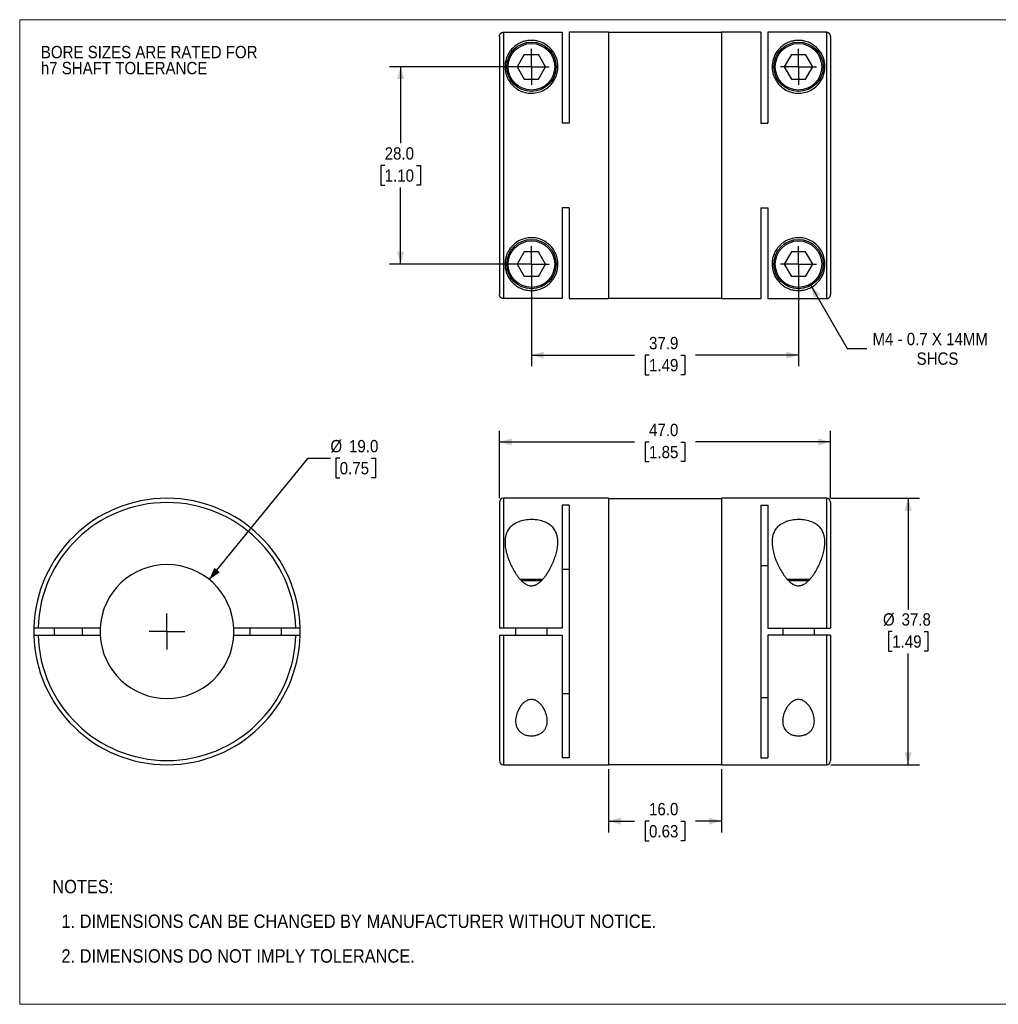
# Model space of a CAD drawing. Header units: millimetres. Extents: x 0 to 216, y 0 to 140.
# Tile 1 of 2: x 0 to 139, y 0 to 140. Entities that reach past the tile are written whole.
import ezdxf

# ---------------------------------------------------------------- set-up
doc = ezdxf.new("R2010")
doc.units = ezdxf.units.MM
doc.header["$LTSCALE"] = 0.5
doc.linetypes.add('SLD-Solid', pattern=[0])
doc.layers.add('SLD-0', color=7, linetype='SLD-Solid', lineweight=25)
doc.layers.add('TEXT', color=140, linetype='SLD-Solid', lineweight=25)
doc.styles.add('SLDTEXTSTYLE0', font='GOTHIC.TTF', dxfattribs={"width": 0.913})
doc.dimstyles.new('SLDDIMSTYLE0', dxfattribs={"dimtxt": 1.75, "dimasz": 1.75, "dimexe": 0, "dimexo": 0.0625, "dimgap": 0.4375, "dimtad": 0, "dimtih": 1, "dimtoh": 1, "dimdec": 1, "dimrnd": 1e-09, "dimzin": 4, "dimdsep": 46, "dimtxsty": 'SLDTEXTSTYLE0', "dimsah": 1, "dimcen": 0, "dimadec": 0, "dimazin": 1, "dimtfac": 1, "dimtdec": 1, "dimtofl": 0, "dimtmove": 0, "dimatfit": 3, "dimfxl": 0, "dimfrac": 2, "dimtolj": 1, "dimtzin": 12, "dimarcsym": 0})
doc.dimstyles.new('SLDDIMSTYLE1', dxfattribs={"dimtxt": 1.75, "dimasz": 1.75, "dimexe": 0, "dimexo": 0.0625, "dimgap": 0.4375, "dimtad": 0, "dimtih": 1, "dimtoh": 1, "dimdec": 1, "dimrnd": 1e-09, "dimzin": 4, "dimdsep": 46, "dimtxsty": 'SLDTEXTSTYLE0', "dimsah": 1, "dimcen": 0.09, "dimadec": 0, "dimazin": 1, "dimtfac": 1, "dimtdec": 1, "dimtofl": 0, "dimtmove": 0, "dimatfit": 3, "dimfxl": 0, "dimfrac": 2, "dimtolj": 1, "dimtzin": 12, "dimarcsym": 0})
doc.dimstyles.new('SLDDIMSTYLE2', dxfattribs={"dimtxt": 1.75, "dimasz": 1.75, "dimexe": 0, "dimexo": 0.0625, "dimgap": 0.4375, "dimtad": 0, "dimtih": 1, "dimtoh": 1, "dimdec": 1, "dimrnd": 1e-09, "dimzin": 12, "dimdsep": 46, "dimtxsty": 'SLDTEXTSTYLE0', "dimsah": 1, "dimcen": 0.09, "dimadec": 0, "dimazin": 3, "dimtfac": 1, "dimtdec": 1, "dimtofl": 0, "dimtmove": 0, "dimatfit": 3, "dimfxl": 0, "dimfrac": 2, "dimtolj": 1, "dimtzin": 12, "dimarcsym": 0})
doc.dimstyles.new('SLDDIMSTYLE3', dxfattribs={"dimtxt": 1.75, "dimasz": 1.75, "dimexe": 0, "dimexo": 0.0625, "dimgap": 0.4375, "dimtad": 0, "dimtih": 1, "dimtoh": 1, "dimdec": 1, "dimrnd": 1e-09, "dimzin": 12, "dimdsep": 46, "dimtxsty": 'SLDTEXTSTYLE0', "dimsah": 1, "dimcen": 0, "dimadec": 0, "dimazin": 3, "dimtfac": 1, "dimtdec": 1, "dimtofl": 0, "dimtmove": 0, "dimatfit": 3, "dimfxl": 0, "dimfrac": 2, "dimtolj": 1, "dimtzin": 12, "dimarcsym": 0})

# ---------------------------------------------------------------- blocks, each defined once
blk = doc.blocks.new('Block2')
at = {"color": 7, "linetype": 'SLD-Solid', "lineweight": 18}
for p, q in [((0, 139.7), (215.9, 139.7)), ((0, 139.7), (0, 0)), ((215.9, 139.7), (215.9, 0)), ((0, 0), (215.9, 0))]:
    blk.add_line(p, q, dxfattribs=at)
blk = doc.blocks.new('SW_NOTE_0_2')
at = {"layer": 'SLD-0', "color": 0, "char_height": 1.75, "attachment_point": 1, "style": 'SLDTEXTSTYLE0'}
for s, insert in [('BORE SIZES ARE RATED FOR ', (0, 2.24)), ('h7 SHAFT TOLERANCE', (0, -0.03))]:
    blk.add_mtext(s, dxfattribs=dict(at, insert=insert))
blk = doc.blocks.new('SW_NOTE_0_3')
at = {"layer": 'TEXT', "color": 0, "char_height": 1.905, "attachment_point": 1, "style": 'SLDTEXTSTYLE0'}
for s, insert in [('NOTES:', (0, 2.43)), ('  1. DIMENSIONS CAN BE CHANGED BY MANUFACTURER WITHOUT NOTICE.', (0, -2.49)), ('  2. DIMENSIONS DO NOT IMPLY TOLERANCE.', (0, -7.42))]:
    blk.add_mtext(s, dxfattribs=dict(at, insert=insert))
blk = doc.blocks.new('_D')
at = {"layer": 'SLD-0'}
for p, q in [((26.9, 60.26), (40.91, 77.48)), ((40.91, 77.48), (44.09, 77.48)), ((45.41, 77.48), (44.87, 77.48)), ((44.87, 77.48), (44.87, 74.7)), ((49.93, 77.48), (50.47, 77.48)), ((50.47, 77.48), (50.47, 74.7)), ((44.87, 74.7), (45.41, 74.7)), ((50.47, 74.7), (49.93, 74.7))]:
    blk.add_line(p, q, dxfattribs=at)
blk.add_solid([(26.9, 60.26), (28.39, 61.3), (27.61, 61.93)], dxfattribs=at)
at = {"layer": 'SLD-0', "char_height": 1.75, "attachment_point": 1, "style": 'SLDTEXTSTYLE0'}
for s, insert in [('%%c', (44.09, 80.07)), ('19.0', (46.73, 80.07)), ('0.75', (45.41, 76.94))]:
    blk.add_mtext(s, dxfattribs=dict(at, insert=insert))
blk = doc.blocks.new('SW_CENTERMARKSYMBOL_0')
at = {"layer": 'SLD-0', "color": 0}
for q in [(0, 2.54), (-2.54, 0), (0, -2.54), (2.54, 0)]:
    blk.add_line((0, 0), q, dxfattribs=at)
blk = doc.blocks.new('_D_1')
at = {"layer": 'SLD-0'}
for p, q in [((83.56, 33.36), (83.56, 24.4)), ((99.56, 33.36), (99.56, 24.4)), ((83.56, 25.99), (87.23, 25.99)), ((89.3, 25.98), (88.76, 25.98)), ((88.76, 25.98), (88.76, 23.2)), ((93.82, 25.98), (94.36, 25.98)), ((94.36, 25.98), (94.36, 23.2)), ((99.56, 25.99), (95.89, 25.99)), ((88.76, 23.2), (89.3, 23.2)), ((94.36, 23.2), (93.82, 23.2))]:
    blk.add_line(p, q, dxfattribs=at)
for points in [[(83.56, 25.99), (85.31, 25.49), (85.31, 26.49)], [(99.56, 25.99), (97.81, 26.49), (97.81, 25.49)]]:
    blk.add_solid(points, dxfattribs=at)
at = {"layer": 'SLD-0', "char_height": 1.75, "attachment_point": 1, "style": 'SLDTEXTSTYLE0'}
for s, insert in [('16.0', (89.3, 28.57)), ('0.63', (89.3, 25.43))]:
    blk.add_mtext(s, dxfattribs=dict(at, insert=insert))
blk = doc.blocks.new('_D_2')
at = {"layer": 'SLD-0'}
for p, q in [((68.06, 71.83), (68.06, 81.38)), ((115.06, 71.83), (115.06, 81.38)), ((68.06, 79.79), (87.23, 79.79)), ((89.3, 79.78), (88.76, 79.78)), ((88.76, 79.78), (88.76, 77)), ((93.82, 79.78), (94.36, 79.78)), ((94.36, 79.78), (94.36, 77)), ((115.06, 79.79), (95.89, 79.79)), ((88.76, 77), (89.3, 77)), ((94.36, 77), (93.82, 77))]:
    blk.add_line(p, q, dxfattribs=at)
for points in [[(68.06, 79.79), (69.81, 79.29), (69.81, 80.29)], [(115.06, 79.79), (113.31, 80.29), (113.31, 79.29)]]:
    blk.add_solid(points, dxfattribs=at)
at = {"layer": 'SLD-0', "char_height": 1.75, "attachment_point": 1, "style": 'SLDTEXTSTYLE0'}
for s, insert in [('47.0', (89.3, 82.37)), ('1.85', (89.3, 79.23))]:
    blk.add_mtext(s, dxfattribs=dict(at, insert=insert))
blk = doc.blocks.new('_D_3')
at = {"layer": 'SLD-0'}
for p, q in [((115.09, 71.79), (127.66, 71.79)), ((126.07, 71.79), (126.07, 56.02)), ((123.81, 52.89), (123.27, 52.89)), ((123.27, 52.89), (123.27, 50.11)), ((128.33, 52.89), (128.87, 52.89)), ((128.87, 52.89), (128.87, 50.11)), ((123.27, 50.11), (123.81, 50.11)), ((126.07, 33.99), (126.07, 49.76)), ((128.87, 50.11), (128.33, 50.11)), ((115.09, 33.99), (127.66, 33.99))]:
    blk.add_line(p, q, dxfattribs=at)
for points in [[(126.07, 71.79), (125.57, 70.04), (126.57, 70.04)], [(126.07, 33.99), (126.57, 35.74), (125.57, 35.74)]]:
    blk.add_solid(points, dxfattribs=at)
at = {"layer": 'SLD-0', "char_height": 1.75, "attachment_point": 1, "style": 'SLDTEXTSTYLE0'}
for s, insert in [('%%c', (122.49, 55.48)), ('37.8', (125.13, 55.48)), ('1.49', (123.81, 52.35))]:
    blk.add_mtext(s, dxfattribs=dict(at, insert=insert))
blk = doc.blocks.new('_D_5')
at = {"layer": 'SLD-0'}
for p, q in [((71.97, 133.02), (52.46, 133.02)), ((54.05, 133.02), (54.05, 122.17)), ((51.79, 119.01), (51.25, 119.01)), ((51.25, 119.01), (51.25, 116.23)), ((56.31, 119.01), (56.85, 119.01)), ((56.85, 119.01), (56.85, 116.23)), ((51.25, 116.23), (51.79, 116.23)), ((56.85, 116.23), (56.31, 116.23)), ((54.05, 105.02), (54.05, 115.87)), ((71.97, 105.02), (52.46, 105.02))]:
    blk.add_line(p, q, dxfattribs=at)
for points in [[(54.05, 133.02), (53.55, 131.27), (54.55, 131.27)], [(54.05, 105.02), (54.55, 106.77), (53.55, 106.77)]]:
    blk.add_solid(points, dxfattribs=at)
at = {"layer": 'SLD-0', "char_height": 1.75, "attachment_point": 1, "style": 'SLDTEXTSTYLE0'}
for s, insert in [('28.0', (51.79, 121.6)), ('1.10', (51.79, 118.46))]:
    blk.add_mtext(s, dxfattribs=dict(at, insert=insert))
blk = doc.blocks.new('_D_6')
at = {"layer": 'SLD-0'}
for p, q in [((72.61, 104.38), (72.61, 90.53)), ((110.51, 104.38), (110.51, 90.53)), ((72.61, 92.11), (87.23, 92.11)), ((89.3, 92.1), (88.76, 92.1)), ((88.76, 92.1), (88.76, 89.32)), ((93.82, 92.1), (94.36, 92.1)), ((94.36, 92.1), (94.36, 89.32)), ((110.51, 92.11), (95.89, 92.11)), ((88.76, 89.32), (89.3, 89.32)), ((94.36, 89.32), (93.82, 89.32))]:
    blk.add_line(p, q, dxfattribs=at)
for points in [[(72.61, 92.11), (74.36, 91.61), (74.36, 92.61)], [(110.51, 92.11), (108.76, 92.61), (108.76, 91.61)]]:
    blk.add_solid(points, dxfattribs=at)
at = {"layer": 'SLD-0', "char_height": 1.75, "attachment_point": 1, "style": 'SLDTEXTSTYLE0'}
for s, insert in [('37.9', (89.3, 94.69)), ('1.49', (89.3, 91.56))]:
    blk.add_mtext(s, dxfattribs=dict(at, insert=insert))
blk = doc.blocks.new('_D_7')
at = {"layer": 'SLD-0'}
for p, q in [((112.26, 101.99), (117.43, 93.04)), ((117.43, 93.04), (120.21, 93.04))]:
    blk.add_line(p, q, dxfattribs=at)
blk.add_solid([(112.26, 101.99), (112.7, 100.22), (113.57, 100.72)], dxfattribs=at)
at = {"layer": 'SLD-0', "char_height": 1.75, "attachment_point": 1, "style": 'SLDTEXTSTYLE0'}
for s, insert in [('M4 - 0.7 X 14MM', (121, 95.27)), ('SHCS', (127.26, 92.49))]:
    blk.add_mtext(s, dxfattribs=dict(at, insert=insert))
blk = doc.blocks.new('SW_CENTERMARKSYMBOL_2')
at = {"layer": 'SLD-0', "color": 0}
for q in [(0, 2.54), (-2.54, 0), (0, -2.54), (2.54, 0)]:
    blk.add_line((0, 0), q, dxfattribs=at)
blk = doc.blocks.new('SW_CENTERMARKSYMBOL_3')
at = {"layer": 'SLD-0', "color": 0}
for q in [(0, 2.54), (-2.54, 0), (0, -2.54), (2.54, 0)]:
    blk.add_line((0, 0), q, dxfattribs=at)
blk = doc.blocks.new('SW_CENTERMARKSYMBOL_4')
at = {"layer": 'SLD-0', "color": 0}
for q in [(0, 2.54), (-2.54, 0), (0, -2.54), (2.54, 0)]:
    blk.add_line((0, 0), q, dxfattribs=at)
blk = doc.blocks.new('SW_CENTERMARKSYMBOL_5')
at = {"layer": 'SLD-0', "color": 0}
for q in [(0, 2.54), (-2.54, 0), (0, -2.54), (2.54, 0)]:
    blk.add_line((0, 0), q, dxfattribs=at)

msp = doc.modelspace()

# ---------------------------------------------------------------- linework, layer by layer
for p, q in [((68.06, 137.31), (68.06, 100.73)), ((68.66, 137.91), (68.66, 100.13)), ((68.66, 137.91), (76.96, 137.91)), ((76.96, 137.91), (76.96, 125.04)), ((83.56, 137.92), (77.96, 137.92)), ((77.96, 137.92), (77.96, 125.04)), ((83.56, 137.92), (83.56, 100.12)), ((99.56, 137.87), (83.56, 137.87)), ((105.16, 137.92), (99.56, 137.92)), ((99.56, 137.92), (99.56, 100.12)), ((105.16, 137.92), (105.16, 125.04)), ((106.16, 137.91), (106.16, 125.04)), ((114.46, 137.91), (106.16, 137.91)), ((114.46, 137.91), (114.46, 100.13)), ((115.06, 137.31), (115.06, 100.73)), ((71.6, 134.77), (70.59, 133.02)), ((71.6, 134.77), (73.62, 134.77)), ((74.63, 133.02), (73.62, 134.77)), ((109.5, 134.77), (108.49, 133.02)), ((109.5, 134.77), (111.52, 134.77)), ((112.53, 133.02), (111.52, 134.77)), ((70.59, 133.02), (71.6, 131.27)), ((73.62, 131.27), (74.63, 133.02)), ((108.49, 133.02), (109.5, 131.27)), ((111.52, 131.27), (112.53, 133.02)), ((71.6, 131.27), (73.62, 131.27)), ((109.5, 131.27), (111.52, 131.27)), ((77.96, 125.04), (76.96, 125.04)), ((105.16, 125.04), (106.16, 125.04)), ((77.96, 113), (76.96, 113)), ((76.96, 113), (76.96, 100.13)), ((77.96, 113), (77.96, 100.12)), ((105.16, 113), (106.16, 113)), ((105.16, 113), (105.16, 100.12)), ((106.16, 113), (106.16, 100.13)), ((71.6, 106.77), (70.59, 105.02)), ((73.62, 106.77), (71.6, 106.77)), ((74.63, 105.02), (73.62, 106.77)), ((109.5, 106.77), (108.49, 105.02)), ((111.52, 106.77), (109.5, 106.77)), ((112.53, 105.02), (111.52, 106.77)), ((70.59, 105.02), (71.6, 103.27)), ((73.62, 103.27), (74.63, 105.02)), ((108.49, 105.02), (109.5, 103.27)), ((111.52, 103.27), (112.53, 105.02)), ((73.62, 103.27), (71.6, 103.27)), ((111.52, 103.27), (109.5, 103.27)), ((76.96, 100.13), (68.66, 100.13)), ((77.96, 100.12), (83.56, 100.12)), ((83.56, 100.17), (99.56, 100.17)), ((99.56, 100.12), (105.16, 100.12)), ((106.16, 100.13), (114.46, 100.13)), ((83.56, 71.79), (68.66, 71.79)), ((68.66, 71.79), (68.66, 53.39)), ((83.56, 71.79), (83.56, 33.99)), ((99.56, 71.74), (83.56, 71.74)), ((114.46, 71.79), (99.56, 71.79)), ((99.56, 71.79), (99.56, 33.99)), ((114.46, 71.79), (114.46, 53.39)), ((68.06, 71.19), (68.06, 53.39)), ((77.96, 70.81), (76.96, 70.81)), ((76.96, 70.81), (76.96, 53.39)), ((77.96, 70.81), (77.96, 34.98)), ((105.16, 70.81), (106.16, 70.81)), ((105.16, 70.81), (105.16, 34.98)), ((106.16, 70.81), (106.16, 53.39)), ((115.06, 71.19), (115.06, 53.39)), ((76.96, 61.73), (77.96, 61.73)), ((106.16, 62.23), (105.16, 62.23)), ((3.44, 60.13), (3.4, 60.09)), ((3.4, 60.09), (3.4, 60.03)), ((3.4, 60.09), (3.43, 60.09)), ((38.4, 60.09), (38.36, 60.13)), ((38.4, 60.09), (38.37, 60.09)), ((38.4, 60.03), (38.4, 60.09)), ((74.22, 60.29), (71, 60.29)), ((74.02, 60.09), (71.19, 60.09)), ((112.12, 60.29), (108.9, 60.29)), ((111.92, 60.09), (109.09, 60.09)), ((11.41, 53.39), (2.61, 53.39)), ((4.9, 53.39), (4.9, 52.39)), ((8.9, 52.39), (8.9, 53.39)), ((39.19, 53.39), (30.39, 53.39)), ((32.65, 53.39), (32.65, 52.39)), ((37.15, 52.39), (37.15, 53.39)), ((76.96, 53.39), (68.66, 53.39)), ((70.36, 53.39), (70.36, 52.39)), ((74.86, 52.39), (74.86, 53.39)), ((106.16, 53.39), (114.46, 53.39)), ((108.26, 53.39), (108.26, 52.39)), ((112.76, 52.39), (112.76, 53.39)), ((2.61, 52.39), (11.41, 52.39)), ((30.39, 52.39), (39.19, 52.39)), ((68.06, 52.39), (68.06, 34.59)), ((68.66, 52.39), (76.96, 52.39)), ((68.66, 52.39), (68.66, 33.99)), ((76.96, 52.39), (76.96, 34.98)), ((106.16, 52.39), (106.16, 34.98)), ((114.46, 52.39), (106.16, 52.39)), ((114.46, 52.39), (114.46, 33.99)), ((115.06, 52.39), (115.06, 34.59)), ((77.96, 44.05), (76.96, 44.05)), ((105.16, 43.55), (106.16, 43.55)), ((77.96, 34.98), (76.96, 34.98)), ((105.16, 34.98), (106.16, 34.98)), ((68.66, 33.99), (83.56, 33.99)), ((83.56, 34.04), (99.56, 34.04)), ((99.56, 33.99), (114.46, 33.99))]:
    msp.add_line(p, q)
for centre, radius in [((72.61, 133.02), 3.5), ((72.61, 133.02), 3.3), ((110.51, 133.02), 3.5), ((110.51, 133.02), 3.3), ((72.61, 105.02), 3.5), ((72.61, 105.02), 3.3), ((110.51, 105.02), 3.5), ((110.51, 105.02), 3.3)]:
    msp.add_circle(centre, radius)
for centre, radius, start, end in [((20.9, 52.89), 18.9, 1.5159, 178.4841), ((68.66, 71.19), 0.6, 90, 180), ((114.46, 71.19), 0.6, 0, 90), ((20.9, 52.89), 18.3, 1.5657, 178.4343), ((20.9, 52.89), 9.5, 3.017, 176.983), ((20.9, 52.89), 18.9, 178.4841, 181.5159), ((20.9, 52.89), 9.5, 176.983, 183.017), ((20.9, 52.89), 9.5, 356.983, 3.017), ((20.9, 52.89), 18.9, 358.4841, 1.5159), ((20.9, 52.89), 18.9, 181.5159, 358.4841), ((20.9, 52.89), 18.3, 181.5657, 358.4343), ((20.9, 52.89), 9.5, 183.017, 356.983), ((68.66, 34.59), 0.6, 180, 270), ((114.46, 34.59), 0.6, 270, 0)]:
    msp.add_arc(centre, radius, start, end)
for points, knots in [([(68.06, 137.31), (68.06, 137.34), (68.06, 137.39), (68.08, 137.47), (68.11, 137.55), (68.16, 137.65), (68.23, 137.74), (68.32, 137.81), (68.43, 137.87), (68.54, 137.91), (68.62, 137.91), (68.66, 137.91)], [0, 0, 0, 0, 0.0822428, 0.1650008, 0.2496821, 0.3741091, 0.5001796, 0.6233054, 0.7506305, 0.8752695, 1, 1, 1, 1]), ([(115.06, 137.31), (115.06, 137.34), (115.06, 137.39), (115.04, 137.46), (115.02, 137.53), (114.99, 137.59), (114.95, 137.65), (114.91, 137.71), (114.87, 137.75), (114.82, 137.79), (114.77, 137.83), (114.72, 137.86), (114.66, 137.88), (114.61, 137.89), (114.56, 137.9), (114.51, 137.91), (114.48, 137.91), (114.46, 137.91)], [0, 0, 0, 0, 0.081151, 0.160234, 0.237247, 0.312191, 0.385066, 0.455872, 0.524608, 0.591274, 0.655871, 0.718399, 0.778857, 0.837246, 0.893566, 0.947818, 1, 1, 1, 1]), ([(76.36, 133.02), (76.36, 132.58), (76.23, 131.81), (75.73, 130.88), (75.16, 130.24), (74.53, 129.75), (73.65, 129.37), (72.68, 129.23), (71.69, 129.34), (70.8, 129.69), (70.06, 130.23), (69.5, 130.87), (69.13, 131.56), (68.92, 132.26), (68.82, 133.16), (68.98, 134.2), (69.43, 135.08), (69.93, 135.67), (70.31, 135.99), (70.65, 136.22), (70.95, 136.39), (71.27, 136.53), (71.64, 136.65), (72.06, 136.74), (72.53, 136.78), (73.02, 136.76), (73.46, 136.68), (73.85, 136.57), (74.18, 136.43), (74.48, 136.27), (74.84, 136.05), (75.23, 135.73), (75.61, 135.29), (75.93, 134.79), (76.25, 134.07), (76.36, 133.46), (76.36, 133.02)], [0, 0, 0, 0, 0.06235, 0.103944, 0.124863, 0.156132, 0.187235, 0.218484, 0.249781, 0.28111, 0.312467, 0.343829, 0.375002, 0.405243, 0.437435, 0.49974, 0.561856, 0.593847, 0.624176, 0.64044, 0.655493, 0.672094, 0.686724, 0.703458, 0.718234, 0.73319, 0.749749, 0.76443, 0.781233, 0.796292, 0.812681, 0.842929, 0.875091, 0.906632, 0.93769, 1, 1, 1, 1]), ([(114.26, 133.02), (114.26, 132.58), (114.13, 131.81), (113.63, 130.88), (113.06, 130.24), (112.43, 129.75), (111.55, 129.37), (110.58, 129.23), (109.59, 129.34), (108.7, 129.69), (107.96, 130.23), (107.4, 130.87), (107.03, 131.56), (106.82, 132.26), (106.72, 133.16), (106.88, 134.2), (107.33, 135.08), (107.83, 135.67), (108.21, 135.99), (108.55, 136.22), (108.85, 136.39), (109.17, 136.53), (109.54, 136.65), (109.96, 136.74), (110.43, 136.78), (110.92, 136.76), (111.36, 136.68), (111.75, 136.57), (112.08, 136.43), (112.38, 136.27), (112.74, 136.05), (113.13, 135.73), (113.51, 135.29), (113.83, 134.79), (114.15, 134.07), (114.26, 133.46), (114.26, 133.02)], [0, 0, 0, 0, 0.06235, 0.103944, 0.124863, 0.156132, 0.187235, 0.218484, 0.249781, 0.28111, 0.312467, 0.343829, 0.375002, 0.405243, 0.437435, 0.49974, 0.561856, 0.593847, 0.624176, 0.64044, 0.655493, 0.672094, 0.686724, 0.703458, 0.718234, 0.73319, 0.749749, 0.76443, 0.781233, 0.796292, 0.812681, 0.842929, 0.875091, 0.906632, 0.93769, 1, 1, 1, 1]), ([(76.36, 105.02), (76.36, 104.58), (76.25, 103.97), (75.94, 103.25), (75.62, 102.76), (75.24, 102.32), (74.85, 102), (74.5, 101.77), (74.2, 101.61), (73.87, 101.48), (73.48, 101.36), (73.05, 101.28), (72.57, 101.26), (72.09, 101.3), (71.67, 101.38), (71.29, 101.5), (70.97, 101.64), (70.67, 101.8), (70.33, 102.03), (69.94, 102.36), (69.44, 102.95), (68.99, 103.82), (68.82, 104.86), (68.91, 105.76), (69.12, 106.46), (69.49, 107.15), (70.04, 107.8), (70.78, 108.33), (71.67, 108.69), (72.65, 108.81), (73.63, 108.67), (74.51, 108.3), (75.24, 107.74), (75.77, 107.09), (76.25, 106.16), (76.36, 105.46), (76.36, 105.02)], [0, 0, 0, 0, 0.0620891, 0.0930224, 0.1244454, 0.1564711, 0.1866329, 0.2028992, 0.2178755, 0.2345801, 0.2492089, 0.2657869, 0.2806855, 0.2954541, 0.3121107, 0.3267945, 0.3435005, 0.3585266, 0.3747871, 0.4051698, 0.4372782, 0.4992493, 0.561649, 0.5938991, 0.6241971, 0.655476, 0.686758, 0.7180683, 0.7493285, 0.7805828, 0.8119054, 0.8432775, 0.8746825, 0.906121, 0.9375606, 1, 1, 1, 1]), ([(114.26, 105.02), (114.26, 104.58), (114.15, 103.97), (113.84, 103.25), (113.52, 102.76), (113.14, 102.32), (112.75, 102), (112.4, 101.77), (112.1, 101.61), (111.77, 101.48), (111.38, 101.36), (110.95, 101.28), (110.47, 101.26), (109.99, 101.3), (109.57, 101.38), (109.19, 101.5), (108.87, 101.64), (108.57, 101.8), (108.23, 102.03), (107.84, 102.36), (107.34, 102.95), (106.89, 103.82), (106.72, 104.86), (106.81, 105.76), (107.02, 106.46), (107.39, 107.15), (107.94, 107.8), (108.68, 108.33), (109.57, 108.69), (110.55, 108.81), (111.53, 108.67), (112.41, 108.3), (113.14, 107.74), (113.67, 107.09), (114.15, 106.16), (114.26, 105.46), (114.26, 105.02)], [0, 0, 0, 0, 0.0620891, 0.0930224, 0.1244454, 0.1564711, 0.1866329, 0.2028992, 0.2178755, 0.2345801, 0.2492089, 0.2657869, 0.2806855, 0.2954541, 0.3121107, 0.3267945, 0.3435005, 0.3585266, 0.3747871, 0.4051698, 0.4372782, 0.4992493, 0.561649, 0.5938991, 0.6241971, 0.655476, 0.686758, 0.7180683, 0.7493285, 0.7805828, 0.8119054, 0.8432775, 0.8746825, 0.906121, 0.9375606, 1, 1, 1, 1]), ([(68.66, 100.13), (68.63, 100.13), (68.58, 100.13), (68.51, 100.14), (68.42, 100.17), (68.32, 100.22), (68.23, 100.3), (68.16, 100.39), (68.1, 100.49), (68.07, 100.61), (68.06, 100.69), (68.06, 100.73)], [0, 0, 0, 0, 0.0821265, 0.1650259, 0.2501167, 0.3744823, 0.4998768, 0.6223999, 0.7492947, 0.8746307, 1, 1, 1, 1]), ([(114.46, 100.13), (114.48, 100.13), (114.54, 100.13), (114.61, 100.14), (114.69, 100.17), (114.77, 100.21), (114.85, 100.26), (114.92, 100.33), (114.98, 100.41), (115.02, 100.51), (115.05, 100.61), (115.06, 100.69), (115.06, 100.73)], [0, 0, 0, 0, 0.079069, 0.16279, 0.251163, 0.344189, 0.441866, 0.544194, 0.651173, 0.762801, 0.879077, 1, 1, 1, 1]), ([(76.36, 65.59), (76.36, 65.11), (76.25, 64.36), (75.94, 63.33), (75.62, 62.54), (75.24, 61.76), (74.85, 61.11), (74.5, 60.63), (74.2, 60.26), (73.87, 59.94), (73.48, 59.64), (73.05, 59.43), (72.57, 59.36), (72.09, 59.46), (71.67, 59.68), (71.29, 59.99), (70.97, 60.32), (70.67, 60.69), (70.33, 61.18), (69.94, 61.83), (69.44, 62.87), (68.99, 64.18), (68.82, 65.44), (68.91, 66.37), (69.12, 67.03), (69.49, 67.61), (70.04, 68.1), (70.78, 68.48), (71.67, 68.72), (72.65, 68.8), (73.63, 68.71), (74.51, 68.46), (75.24, 68.07), (75.77, 67.56), (76.25, 66.76), (76.36, 66.07), (76.36, 65.59)], [0, 0, 0, 0, 0.0620891, 0.0930224, 0.1244454, 0.1564711, 0.1866329, 0.2028992, 0.2178755, 0.2345801, 0.2492089, 0.2657869, 0.2806855, 0.2954541, 0.3121107, 0.3267945, 0.3435005, 0.3585266, 0.3747871, 0.4051698, 0.4372782, 0.4992493, 0.561649, 0.5938991, 0.6241971, 0.655476, 0.686758, 0.7180683, 0.7493285, 0.7805828, 0.8119054, 0.8432775, 0.8746825, 0.906121, 0.9375606, 1, 1, 1, 1]), ([(114.26, 65.59), (114.26, 65.11), (114.15, 64.36), (113.84, 63.33), (113.52, 62.54), (113.14, 61.76), (112.75, 61.11), (112.4, 60.63), (112.1, 60.26), (111.77, 59.94), (111.38, 59.64), (110.95, 59.43), (110.47, 59.36), (109.99, 59.46), (109.57, 59.68), (109.19, 59.99), (108.87, 60.32), (108.57, 60.69), (108.23, 61.18), (107.84, 61.83), (107.34, 62.87), (106.89, 64.18), (106.72, 65.44), (106.81, 66.37), (107.02, 67.03), (107.39, 67.61), (107.94, 68.1), (108.68, 68.48), (109.57, 68.72), (110.55, 68.8), (111.53, 68.71), (112.41, 68.46), (113.14, 68.07), (113.67, 67.56), (114.15, 66.76), (114.26, 66.07), (114.26, 65.59)], [0, 0, 0, 0, 0.0620891, 0.0930224, 0.1244454, 0.1564711, 0.1866329, 0.2028992, 0.2178755, 0.2345801, 0.2492089, 0.2657869, 0.2806855, 0.2954541, 0.3121107, 0.3267945, 0.3435005, 0.3585266, 0.3747871, 0.4051698, 0.4372782, 0.4992493, 0.561649, 0.5938991, 0.6241971, 0.655476, 0.686758, 0.7180683, 0.7493285, 0.7805828, 0.8119054, 0.8432775, 0.8746825, 0.906121, 0.9375606, 1, 1, 1, 1]), ([(2.61, 53.39), (2.58, 53.39), (2.53, 53.39), (2.45, 53.39), (2.37, 53.39), (2.27, 53.39), (2.18, 53.39), (2.1, 53.39), (2.05, 53.39), (2.01, 53.39), (2.01, 53.39), (2.01, 53.39)], [0, 0, 0, 0, 0.0822428, 0.1650008, 0.2496821, 0.3741091, 0.5001796, 0.6233054, 0.7506305, 0.8752695, 1, 1, 1, 1]), ([(39.79, 53.39), (39.79, 53.39), (39.79, 53.39), (39.77, 53.39), (39.74, 53.39), (39.7, 53.39), (39.62, 53.39), (39.53, 53.39), (39.43, 53.39), (39.31, 53.39), (39.23, 53.39), (39.19, 53.39)], [0, 0, 0, 0, 0.0821265, 0.1650259, 0.2501167, 0.3744823, 0.4998768, 0.6223999, 0.7492947, 0.8746307, 1, 1, 1, 1]), ([(68.66, 53.39), (68.63, 53.39), (68.58, 53.39), (68.51, 53.39), (68.42, 53.39), (68.32, 53.39), (68.23, 53.39), (68.16, 53.39), (68.1, 53.39), (68.07, 53.39), (68.06, 53.39), (68.06, 53.39)], [0, 0, 0, 0, 0.0821265, 0.1650259, 0.2501167, 0.3744823, 0.4998768, 0.6223999, 0.7492947, 0.8746307, 1, 1, 1, 1]), ([(114.46, 53.39), (114.48, 53.39), (114.54, 53.39), (114.61, 53.39), (114.69, 53.39), (114.77, 53.39), (114.85, 53.39), (114.92, 53.39), (114.98, 53.39), (115.02, 53.39), (115.05, 53.39), (115.06, 53.39), (115.06, 53.39)], [0, 0, 0, 0, 0.079069, 0.16279, 0.251163, 0.344189, 0.441866, 0.544194, 0.651173, 0.762801, 0.879077, 1, 1, 1, 1]), ([(2.01, 52.39), (2.01, 52.39), (2.01, 52.39), (2.03, 52.39), (2.06, 52.39), (2.1, 52.39), (2.18, 52.39), (2.27, 52.39), (2.38, 52.39), (2.49, 52.39), (2.57, 52.39), (2.61, 52.39)], [0, 0, 0, 0, 0.082124, 0.164899, 0.249736, 0.3744, 0.500428, 0.623436, 0.7508, 0.87542, 1, 1, 1, 1]), ([(39.19, 52.39), (39.22, 52.39), (39.27, 52.39), (39.35, 52.39), (39.43, 52.39), (39.53, 52.39), (39.62, 52.39), (39.7, 52.39), (39.75, 52.39), (39.79, 52.39), (39.79, 52.39), (39.79, 52.39)], [0, 0, 0, 0, 0.082175, 0.164844, 0.24941, 0.373887, 0.500076, 0.623346, 0.750748, 0.8753, 1, 1, 1, 1]), ([(68.06, 52.39), (68.06, 52.39), (68.06, 52.39), (68.08, 52.39), (68.11, 52.39), (68.16, 52.39), (68.23, 52.39), (68.32, 52.39), (68.43, 52.39), (68.54, 52.39), (68.62, 52.39), (68.66, 52.39)], [0, 0, 0, 0, 0.082175, 0.164844, 0.24941, 0.373887, 0.500076, 0.623346, 0.750748, 0.8753, 1, 1, 1, 1]), ([(115.06, 52.39), (115.06, 52.39), (115.06, 52.39), (115.04, 52.39), (115.02, 52.39), (114.99, 52.39), (114.95, 52.39), (114.91, 52.39), (114.87, 52.39), (114.82, 52.39), (114.77, 52.39), (114.72, 52.39), (114.66, 52.39), (114.61, 52.39), (114.56, 52.39), (114.51, 52.39), (114.48, 52.39), (114.46, 52.39)], [0, 0, 0, 0, 0.081151, 0.160234, 0.237247, 0.312191, 0.385066, 0.455872, 0.524608, 0.591274, 0.655871, 0.718399, 0.778857, 0.837246, 0.893566, 0.947818, 1, 1, 1, 1]), ([(72.61, 43.24), (72.7, 43.24), (72.89, 43.22), (73.25, 43.11), (73.63, 42.86), (74, 42.5), (74.38, 41.97), (74.71, 41.25), (74.89, 40.4), (74.84, 39.71), (74.66, 39.2), (74.43, 38.85), (74.11, 38.54), (73.69, 38.29), (73.18, 38.13), (72.62, 38.07), (72.05, 38.12), (71.54, 38.29), (71.12, 38.53), (70.69, 38.94), (70.39, 39.56), (70.33, 40.39), (70.51, 41.25), (70.84, 41.96), (71.22, 42.5), (71.59, 42.86), (71.97, 43.11), (72.33, 43.22), (72.52, 43.24), (72.61, 43.24)], [0, 0, 0, 0, 0.01536, 0.031409, 0.062703, 0.093969, 0.125163, 0.187466, 0.249712, 0.311993, 0.343206, 0.374469, 0.405819, 0.437075, 0.468379, 0.499655, 0.53098, 0.562351, 0.593758, 0.625168, 0.687521, 0.749724, 0.812125, 0.874595, 0.905853, 0.937221, 0.968542, 0.984259, 1, 1, 1, 1]), ([(110.51, 43.24), (110.6, 43.24), (110.79, 43.22), (111.15, 43.11), (111.53, 42.86), (111.9, 42.5), (112.28, 41.97), (112.61, 41.25), (112.79, 40.4), (112.74, 39.71), (112.56, 39.2), (112.33, 38.85), (112.01, 38.54), (111.59, 38.29), (111.08, 38.13), (110.52, 38.07), (109.95, 38.12), (109.44, 38.29), (109.02, 38.53), (108.59, 38.94), (108.29, 39.56), (108.23, 40.39), (108.41, 41.25), (108.74, 41.96), (109.12, 42.5), (109.49, 42.86), (109.87, 43.11), (110.23, 43.22), (110.42, 43.24), (110.51, 43.24)], [0, 0, 0, 0, 0.01536, 0.031409, 0.062703, 0.093969, 0.125163, 0.187466, 0.249712, 0.311993, 0.343206, 0.374469, 0.405819, 0.437075, 0.468379, 0.499655, 0.53098, 0.562351, 0.593758, 0.625168, 0.687521, 0.749724, 0.812125, 0.874595, 0.905853, 0.937221, 0.968542, 0.984259, 1, 1, 1, 1])]:
    msp.add_open_spline(points, degree=3, knots=knots)

# ---------------------------------------------------------------- block references
at = {"color": 7, "linetype": 'Continuous'}
msp.add_blockref('Block2', (0, 0), dxfattribs=at)
at = {"layer": 'SLD-0'}
for name, p in [('SW_NOTE_0_2', (3, 133.74)), ('SW_CENTERMARKSYMBOL_5', (72.61, 133.02)), ('SW_CENTERMARKSYMBOL_2', (110.51, 133.02)), ('SW_CENTERMARKSYMBOL_3', (72.61, 105.02)), ('SW_CENTERMARKSYMBOL_4', (110.51, 105.02)), ('SW_CENTERMARKSYMBOL_0', (20.9, 52.89))]:
    msp.add_blockref(name, p, dxfattribs=at)
at = {"layer": 'TEXT'}
msp.add_blockref('SW_NOTE_0_3', (4.63, 15.23), dxfattribs=at)

# ---------------------------------------------------------------- dimensions: what is measured, and where the dimension line sits
at = {"layer": 'SLD-0'}
for base, p1, p2, angle, picture, middle in [((54.05, 105.02), (72.61, 133.02), (72.61, 105.02), 90, '_D_5', (54.05, 119.02)), ((115.06, 79.79), (68.06, 71.19), (115.06, 71.19), 0, '_D_2', (91.56, 79.79))]:
    dim = msp.add_linear_dim(base=base, p1=p1, p2=p2, angle=angle, dimstyle='SLDDIMSTYLE1', dxfattribs=at)
    dim.commit()
    dim.dimension.update_dxf_attribs({"geometry": picture, "text_midpoint": middle, "dimtype": 160})
dim = msp.add_diameter_dim_2p(p1=(108.76, 108.05), p2=(112.26, 101.99), text='M4 - 0.7 X 14MM\\PSHCS', dimstyle='SLDDIMSTYLE3', override={"dimpost": '<>'}, dxfattribs=at)
dim.commit()
dim.dimension.update_dxf_attribs({"geometry": '_D_7', "text_midpoint": (130.16, 93.04), "dimtype": 163})
for base, p1, p2, dimstyle, picture, middle in [((110.51, 92.11), (72.61, 105.02), (110.51, 105.02), 'SLDDIMSTYLE2', '_D_6', (91.56, 92.11)), ((99.56, 25.99), (83.56, 33.99), (99.56, 33.99), 'SLDDIMSTYLE1', '_D_1', (91.56, 25.99))]:
    dim = msp.add_linear_dim(base=base, p1=p1, p2=p2, dimstyle=dimstyle, dxfattribs=at)
    dim.commit()
    dim.dimension.update_dxf_attribs({"geometry": picture, "text_midpoint": middle, "dimtype": 160})
dim = msp.add_diameter_dim_2p(p1=(14.9, 45.52), p2=(26.9, 60.26), dimstyle='SLDDIMSTYLE0', dxfattribs=at)
dim.commit()
dim.dimension.update_dxf_attribs({"geometry": '_D', "text_midpoint": (47.67, 77.48), "dimtype": 163})
dim = msp.add_linear_dim(base=(126.07, 33.99), p1=(114.46, 71.79), p2=(114.46, 33.99), angle=90, text='%%c<>', dimstyle='SLDDIMSTYLE2', dxfattribs=at)
dim.commit()
dim.dimension.update_dxf_attribs({"geometry": '_D_3', "text_midpoint": (126.07, 52.89), "dimtype": 160})

doc.saveas('drawing.dxf')
